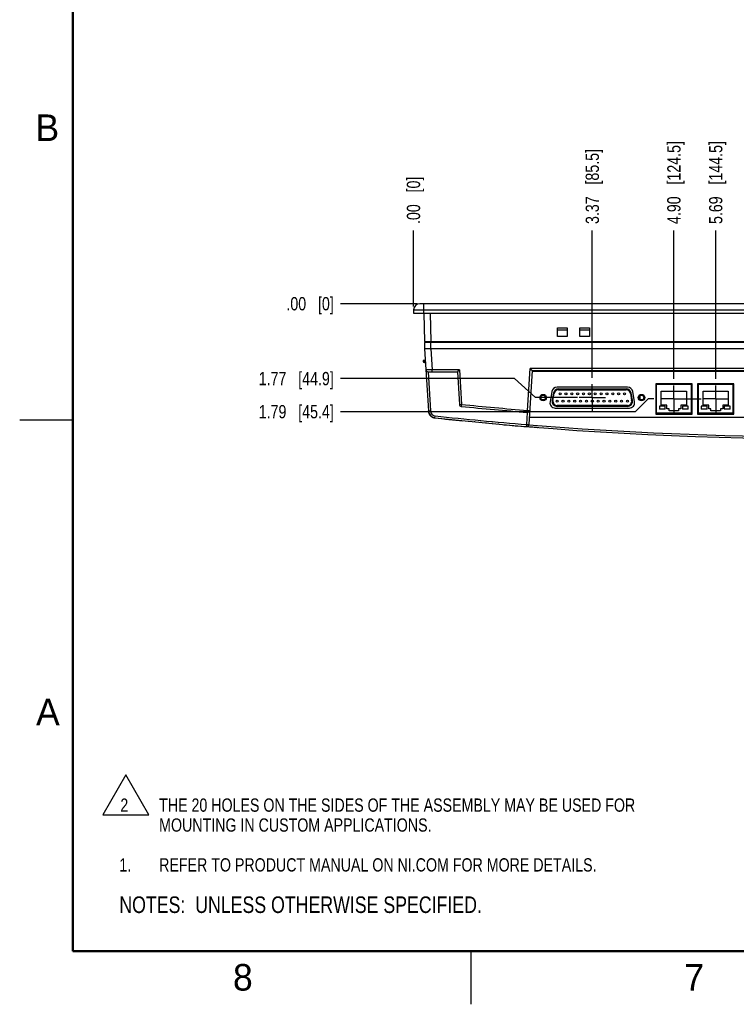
# Model space of a CAD drawing. Header units: inches. Extents: x 0 to 34, y 0 to 22.
# Tile 1 of 31: x 0 to 6.7, y 0 to 9.3. Entities that reach past the tile are written whole.
import ezdxf

# ---------------------------------------------------------------- set-up
doc = ezdxf.new("R2010")
doc.units = ezdxf.units.IN
doc.header["$LTSCALE"] = 1.87
doc.header["$MEASUREMENT"] = 0
doc.linetypes.add('CENTER', pattern=[0.6, 0.375, -0.075, 0.075, -0.075])
doc.layers.get('0').update_dxf_attribs({"linetype": 'CONTINUOUS'})
for name, color, linetype in [('DEFAULT_1', 7, 'CENTER'), ('DETAIL', 7, 'CONTINUOUS'), ('DIMENSIONS', 7, 'CONTINUOUS')]:
    doc.layers.add(name, color=color, linetype=linetype)
doc.styles.get("Standard").update_dxf_attribs({"font": 'txt', "width": 0.8})
doc.styles.add('TEXTSTYLE_2', font='txt')
doc.dimstyles.new('DIMSTYLE_1', dxfattribs={"dimtxt": 0.125, "dimasz": 0.18, "dimexe": 0.18, "dimexo": 0.0625, "dimgap": 0.09, "dimtad": 0, "dimtih": 1, "dimtoh": 1, "dimdec": 1, "dimlfac": 2, "dimzin": 4, "dimdsep": 46, "dimtxsty": 'STANDARD', "dimblk": '_FILLED', "dimblk1": '_FILLED', "dimblk2": '_FILLED', "dimcen": 0.09, "dimadec": 0, "dimazin": 0, "dimtfac": 1, "dimtdec": 1, "dimtofl": 0, "dimtmove": 0, "dimatfit": 3, "dimldrblk": '_FILLED', "dimfxl": 1, "dimtolj": 1, "dimtzin": 4, "dimarcsym": 0})

# ---------------------------------------------------------------- blocks, each defined once
blk = doc.blocks.new('*D9')
at = {"layer": 'DIMENSIONS', "color": 2, "linetype": 'CONTINUOUS'}
blk.add_line((5.3891, 5.8981), (5.3891, 7.2819), dxfattribs=at)
at = {"layer": 'DIMENSIONS', "color": 2, "linetype": 'CONTINUOUS', "insert": (5.3266, 7.3444), "char_height": 0.125, "width": 1.125, "attachment_point": 1, "rotation": 90, "line_spacing_factor": 0.9}
blk.add_mtext('3.37{\\Ftxt.shx;\\W1.000000;\\H0.125000; }[85.5]', dxfattribs=at)
blk = doc.blocks.new('_FILLED')
at = {"color": 0, "linetype": 'BYBLOCK'}
blk.add_solid([(0, 0), (-1, 0.174), (-1, -0.174)], dxfattribs=at)
blk = doc.blocks.new('*D10')
at = {"layer": 'DIMENSIONS', "color": 2, "linetype": 'CONTINUOUS'}
for p, q in [((4.6562, 5.8896), (3.0185, 5.8896)), ((4.8549, 5.7106), (4.6562, 5.8896)), ((5.2489, 5.7106), (4.8549, 5.7106))]:
    blk.add_line(p, q, dxfattribs=at)
at = {"layer": 'DIMENSIONS', "color": 2, "linetype": 'CONTINUOUS', "insert": (2.956, 5.9521), "char_height": 0.125, "width": 1.125, "attachment_point": 3, "line_spacing_factor": 0.9}
blk.add_mtext('1.77{\\Ftxt.shx;\\W1.000000;\\H0.125000; }[44.9]', dxfattribs=at)
blk = doc.blocks.new('*D11')
at = {"layer": 'DIMENSIONS', "color": 2, "linetype": 'CONTINUOUS'}
blk.add_line((3.706, 6.568), (3.706, 7.2819), dxfattribs=at)
at = {"layer": 'DIMENSIONS', "color": 2, "linetype": 'CONTINUOUS', "insert": (3.6435, 7.3444), "char_height": 0.125, "width": 0.725, "attachment_point": 1, "rotation": 90, "line_spacing_factor": 0.9}
blk.add_mtext('.00{\\Ftxt.shx;\\W1.000000;\\H0.125000; }[0]', dxfattribs=at)
blk = doc.blocks.new('*D12')
at = {"layer": 'DIMENSIONS', "color": 2, "linetype": 'CONTINUOUS'}
blk.add_line((3.7419, 6.5944), (3.0185, 6.5944), dxfattribs=at)
at = {"layer": 'DIMENSIONS', "color": 2, "linetype": 'CONTINUOUS', "insert": (2.956, 6.6569), "char_height": 0.125, "width": 0.725, "attachment_point": 3, "line_spacing_factor": 0.9}
blk.add_mtext('.00{\\Ftxt.shx;\\W1.000000;\\H0.125000; }[0]', dxfattribs=at)
blk = doc.blocks.new('*D13')
at = {"layer": 'DIMENSIONS', "color": 2, "linetype": 'CONTINUOUS'}
for p, q in [((5.9135, 5.6997), (5.7912, 5.5782)), ((5.9693, 5.6997), (5.9135, 5.6997)), ((5.7912, 5.5782), (3.0185, 5.5782))]:
    blk.add_line(p, q, dxfattribs=at)
at = {"layer": 'DIMENSIONS', "color": 2, "linetype": 'CONTINUOUS', "insert": (2.956, 5.6407), "char_height": 0.125, "width": 1.125, "attachment_point": 3, "line_spacing_factor": 0.9}
blk.add_mtext('1.79{\\Ftxt.shx;\\W1.000000;\\H0.125000; }[45.4]', dxfattribs=at)
blk = doc.blocks.new('*D14')
at = {"layer": 'DIMENSIONS', "color": 2, "linetype": 'CONTINUOUS'}
blk.add_line((6.1568, 5.8872), (6.1568, 7.2819), dxfattribs=at)
at = {"layer": 'DIMENSIONS', "color": 2, "linetype": 'CONTINUOUS', "insert": (6.0943, 7.3444), "char_height": 0.125, "width": 1.225, "attachment_point": 1, "rotation": 90, "line_spacing_factor": 0.9}
blk.add_mtext('4.90{\\Ftxt.shx;\\W1.000000;\\H0.125000; }[124.5]', dxfattribs=at)
blk = doc.blocks.new('*D15')
at = {"layer": 'DIMENSIONS', "color": 2, "linetype": 'CONTINUOUS'}
blk.add_line((6.5505, 5.8872), (6.5505, 7.2819), dxfattribs=at)
at = {"layer": 'DIMENSIONS', "color": 2, "linetype": 'CONTINUOUS', "insert": (6.488, 7.3444), "char_height": 0.125, "width": 1.225, "attachment_point": 1, "rotation": 90, "line_spacing_factor": 0.9}
blk.add_mtext('5.69{\\Ftxt.shx;\\W1.000000;\\H0.125000; }[144.5]', dxfattribs=at)
blk = doc.blocks.new('*D16')
at = {"layer": 'DIMENSIONS', "color": 2, "linetype": 'CONTINUOUS'}
blk.add_line((6.9048, 5.8557), (6.9048, 7.274), dxfattribs=at)
at = {"layer": 'DIMENSIONS', "color": 2, "linetype": 'CONTINUOUS', "insert": (6.8423, 7.3365), "char_height": 0.125, "width": 1.225, "attachment_point": 1, "rotation": 90, "line_spacing_factor": 0.9}
blk.add_mtext('6.40{\\Ftxt.shx;\\W1.000000;\\H0.125000; }[162.5]', dxfattribs=at)
blk = doc.blocks.new('*D18')
at = {"layer": 'DIMENSIONS', "color": 2, "linetype": 'CONTINUOUS'}
blk.add_line((7.2394, 5.8922), (7.2394, 7.2819), dxfattribs=at)
at = {"layer": 'DIMENSIONS', "color": 2, "linetype": 'CONTINUOUS', "insert": (7.1769, 7.3444), "char_height": 0.125, "width": 1.225, "attachment_point": 1, "rotation": 90, "line_spacing_factor": 0.9}
blk.add_mtext('7.07{\\Ftxt.shx;\\W1.000000;\\H0.125000; }[179.5]', dxfattribs=at)
blk = doc.blocks.new('*D20')
at = {"layer": 'DIMENSIONS', "color": 2, "linetype": 'CONTINUOUS'}
blk.add_line((7.7513, 5.9355), (7.7513, 7.2819), dxfattribs=at)
at = {"layer": 'DIMENSIONS', "color": 2, "linetype": 'CONTINUOUS', "insert": (7.6888, 7.3444), "char_height": 0.125, "width": 1.225, "attachment_point": 1, "rotation": 90, "line_spacing_factor": 0.9}
blk.add_mtext('8.09{\\Ftxt.shx;\\W1.000000;\\H0.125000; }[205.5]', dxfattribs=at)
blk = doc.blocks.new('*D22')
at = {"layer": 'DIMENSIONS', "color": 2, "linetype": 'CONTINUOUS'}
blk.add_line((8.4205, 5.9355), (8.4205, 7.2819), dxfattribs=at)
at = {"layer": 'DIMENSIONS', "color": 2, "linetype": 'CONTINUOUS', "insert": (8.358, 7.3444), "char_height": 0.125, "width": 1.225, "attachment_point": 1, "rotation": 90, "line_spacing_factor": 0.9}
blk.add_mtext('9.43{\\Ftxt.shx;\\W1.000000;\\H0.125000; }[239.5]', dxfattribs=at)
blk = doc.blocks.new('*D23')
at = {"layer": 'DIMENSIONS', "color": 2, "linetype": 'CONTINUOUS'}
blk.add_line((9.0898, 5.9355), (9.0898, 7.2819), dxfattribs=at)
at = {"layer": 'DIMENSIONS', "color": 2, "linetype": 'CONTINUOUS', "insert": (9.0273, 7.3444), "char_height": 0.125, "width": 1.325, "attachment_point": 1, "rotation": 90, "line_spacing_factor": 0.9}
blk.add_mtext('10.77{\\Ftxt.shx;\\W1.000000;\\H0.125000; }[273.5]', dxfattribs=at)
blk = doc.blocks.new('*D24')
at = {"layer": 'DIMENSIONS', "color": 2, "linetype": 'CONTINUOUS'}
blk.add_line((9.7591, 5.9355), (9.7591, 7.2819), dxfattribs=at)
at = {"layer": 'DIMENSIONS', "color": 2, "linetype": 'CONTINUOUS', "insert": (9.6966, 7.3444), "char_height": 0.125, "width": 1.325, "attachment_point": 1, "rotation": 90, "line_spacing_factor": 0.9}
blk.add_mtext('12.11{\\Ftxt.shx;\\W1.000000;\\H0.125000; }[307.5]', dxfattribs=at)
blk = doc.blocks.new('NOTES_HEADER_BL0', base_point=(3.1215, 0.9375))
at = {"layer": 'DETAIL', "color": 2, "linetype": 'CONTINUOUS', "width": 0.8}
blk.add_text('NOTES:  UNLESS OTHERWISE SPECIFIED.', height=0.156, dxfattribs=at).set_placement((0.9375, 0.8595))
blk = doc.blocks.new('CUSTOM_NOTE_BL1', base_point=(3.6751, 1.3124))
at = {"layer": 'DETAIL', "color": 2, "linetype": 'CONTINUOUS', "width": 0.8}
for s, p in [('1.', (0.9376, 1.2498)), ('REFER TO PRODUCT MANUAL ON NI.COM FOR MORE DETAILS.', (1.3125, 1.25))]:
    blk.add_text(s, height=0.125, dxfattribs=at).set_placement(p)
blk = doc.blocks.new('CUSTOM_NOTE_BL2', base_point=(3.8976, 1.8918))
at = {"layer": 'DETAIL', "color": 2, "linetype": 'CONTINUOUS'}
for p, q in [((0.999, 2.1586), (0.7827, 1.784)), ((1.2153, 1.784), (0.999, 2.1586)), ((0.7827, 1.784), (1.2153, 1.784))]:
    blk.add_line(p, q, dxfattribs=at)
at = {"layer": 'DETAIL', "color": 2, "linetype": 'CONTINUOUS', "width": 0.8}
for s, p in [('2', (0.9473, 1.8123)), ('THE 20 HOLES ON THE SIDES OF THE ASSEMBLY MAY BE USED FOR', (1.3125, 1.8125)), ('MOUNTING IN CUSTOM APPLICATIONS.', (1.3125, 1.625))]:
    blk.add_text(s, height=0.125, dxfattribs=at).set_placement(p)

msp = doc.modelspace()

# ---------------------------------------------------------------- linework, layer by layer
at = {"color": 6, "linetype": 'CONTINUOUS'}
for p, q in [((11.1858, 6.5944), (3.7656, 6.5944)), ((3.8044, 6.5058), (3.8044, 6.5944)), ((3.7065, 6.5364), (3.706, 6.5058)), ((3.706, 6.5058), (11.2454, 6.5058)), ((3.7065, 6.5364), (11.2448, 6.5364)), ((3.8044, 6.5058), (3.8091, 6.2381)), ((3.8635, 6.5058), (3.8682, 6.2381)), ((5.0623, 6.2854), (5.0623, 6.368)), ((5.0623, 6.368), (5.1528, 6.368)), ((5.1528, 6.3464), (5.0623, 6.3464)), ((5.1528, 6.368), (5.1528, 6.2854)), ((5.2709, 6.2854), (5.2709, 6.368)), ((5.2709, 6.368), (5.3615, 6.368)), ((5.3615, 6.3464), (5.2709, 6.3464)), ((5.3615, 6.368), (5.3615, 6.2854)), ((3.8091, 6.2381), (11.1423, 6.2381)), ((3.8093, 6.2302), (3.8109, 6.1712)), ((11.142, 6.2302), (3.8093, 6.2302)), ((3.817, 6.2383), (3.8171, 6.2302)), ((3.8683, 6.2302), (3.8683, 6.2383)), ((3.8699, 6.1712), (3.8684, 6.2302)), ((5.1528, 6.2854), (5.0623, 6.2854)), ((5.3615, 6.2854), (5.2709, 6.2854)), ((3.8109, 6.1712), (3.8468, 5.5845)), ((3.8514, 6.1708), (3.8347, 6.1706)), ((3.862, 6.1709), (3.8514, 6.1708)), ((3.8699, 6.1712), (3.8819, 5.9731)), ((11.0815, 6.1712), (3.8699, 6.1712)), ((3.8176, 6.061), (3.7979, 6.061)), ((3.7979, 6.0609), (3.7986, 6.0505)), ((3.7986, 6.0505), (3.8084, 6.0506)), ((3.7997, 6.0505), (3.7986, 6.0505)), ((3.8078, 6.061), (3.8084, 6.0506)), ((3.8084, 6.0413), (3.815, 6.0413)), ((3.8426, 5.9547), (4.1194, 5.9547)), ((3.8438, 5.9547), (3.8664, 5.5845)), ((3.8819, 5.9547), (3.8819, 5.9731)), ((4.1379, 5.9731), (3.8819, 5.9731)), ((4.1194, 5.9547), (4.1383, 5.6462)), ((4.1379, 5.9731), (4.1579, 5.6462)), ((4.7804, 5.5899), (4.8045, 5.983)), ((4.823, 5.9645), (4.7919, 5.4563)), ((10.1468, 5.983), (4.8045, 5.983)), ((4.823, 5.9645), (10.1284, 5.9645)), ((10.1283, 5.9566), (4.823, 5.9566)), ((5.9855, 5.8405), (5.9855, 5.555)), ((6.328, 5.8405), (5.9855, 5.8405)), ((6.328, 5.555), (6.328, 5.8405)), ((6.3792, 5.8405), (6.3792, 5.555)), ((6.7217, 5.8405), (6.3792, 5.8405)), ((6.7217, 5.555), (6.7217, 5.8405)), ((5.0085, 5.7683), (4.9912, 5.6699)), ((5.7211, 5.809), (5.057, 5.809)), ((5.7869, 5.6699), (5.7696, 5.7683)), ((5.8362, 5.7244), (5.8362, 5.6963)), ((4.1579, 5.6462), (4.156, 5.6278)), ((4.7723, 5.4563), (4.7791, 5.5715)), ((5.0396, 5.6121), (5.7385, 5.6121)), ((3.9081, 5.5202), (3.9102, 5.5385)), ((4.2268, 5.4866), (4.2211, 5.4871)), ((4.2825, 5.4811), (4.2768, 5.4817)), ((4.3383, 5.4758), (4.3324, 5.4763)), ((4.394, 5.4705), (4.388, 5.471)), ((10.1553, 5.5227), (4.796, 5.5227)), ((5.9855, 5.555), (6.328, 5.555)), ((6.3792, 5.555), (6.7217, 5.555)), ((4.4497, 5.4653), (4.4437, 5.4659)), ((4.5054, 5.4602), (4.4993, 5.4608)), ((4.7902, 5.4357), (4.7706, 5.4373)), ((4.8705, 5.4293), (4.7902, 5.4357))]:
    msp.add_line(p, q, dxfattribs=at)
at = {"color": 7, "linetype": 'CONTINUOUS'}
for p, q in [((5.0226, 5.7522), (5.0109, 5.6856)), ((5.0186, 5.6843), (5.0304, 5.7508)), ((5.0711, 5.7928), (5.707, 5.7928)), ((5.0711, 5.785), (5.707, 5.785)), ((5.7478, 5.7508), (5.7595, 5.6843)), ((5.7672, 5.6856), (5.7555, 5.7522)), ((6.328, 5.8326), (5.9855, 5.8326)), ((5.9914, 5.8326), (5.9914, 5.5669)), ((6.0387, 5.6397), (6.0387, 5.7716)), ((6.0387, 5.7716), (6.2749, 5.7716)), ((6.2749, 5.7716), (6.2749, 5.6397)), ((6.3221, 5.5669), (6.3221, 5.8326)), ((6.7217, 5.8326), (6.3792, 5.8326)), ((6.3851, 5.8326), (6.3851, 5.5669)), ((6.4324, 5.6397), (6.4324, 5.7716)), ((6.4324, 5.7716), (6.6686, 5.7716)), ((6.6686, 5.7716), (6.6686, 5.6397)), ((6.7158, 5.5669), (6.7158, 5.8326)), ((6.3221, 5.6751), (6.328, 5.6751)), ((6.3792, 5.6751), (6.3851, 5.6751)), ((6.7158, 5.6751), (6.7217, 5.6751)), ((4.7789, 5.5715), (4.779, 5.5732)), ((4.779, 5.5733), (4.7792, 5.575)), ((4.7792, 5.575), (4.7795, 5.5792)), ((4.7795, 5.5792), (4.7797, 5.5813)), ((4.7796, 5.5792), (4.7797, 5.5813)), ((4.7797, 5.5813), (4.7799, 5.5828)), ((4.7799, 5.583), (4.7804, 5.5899)), ((5.7188, 5.6358), (5.0593, 5.6358)), ((5.7188, 5.6279), (5.0593, 5.6279)), ((5.9914, 5.5669), (6.3221, 5.5669)), ((6.019, 5.555), (6.019, 5.5669)), ((6.0209, 5.6308), (6.0209, 5.6013)), ((6.0761, 5.6308), (6.0209, 5.6308)), ((6.0761, 5.6013), (6.0209, 5.6013)), ((6.0908, 5.6397), (6.0387, 5.6397)), ((6.0761, 5.6013), (6.0761, 5.6308)), ((6.0908, 5.6062), (6.0908, 5.6397)), ((6.1125, 5.6062), (6.0908, 5.6062)), ((6.1125, 5.5865), (6.1125, 5.6062)), ((6.2011, 5.5865), (6.1125, 5.5865)), ((6.2011, 5.6062), (6.2011, 5.5865)), ((6.2227, 5.6062), (6.2011, 5.6062)), ((6.2227, 5.6397), (6.2227, 5.6062)), ((6.2749, 5.6397), (6.2227, 5.6397)), ((6.2375, 5.6308), (6.2375, 5.6013)), ((6.2926, 5.6308), (6.2375, 5.6308)), ((6.2926, 5.6013), (6.2375, 5.6013)), ((6.2926, 5.6013), (6.2926, 5.6308)), ((6.3851, 5.5669), (6.7158, 5.5669)), ((6.4146, 5.6308), (6.4146, 5.6013)), ((6.4698, 5.6308), (6.4146, 5.6308)), ((6.4698, 5.6013), (6.4146, 5.6013)), ((6.4845, 5.6397), (6.4324, 5.6397)), ((6.4698, 5.6013), (6.4698, 5.6308)), ((6.4845, 5.6062), (6.4845, 5.6397)), ((6.5062, 5.6062), (6.4845, 5.6062)), ((6.5062, 5.5865), (6.5062, 5.6062)), ((6.5948, 5.5865), (6.5062, 5.5865)), ((6.5948, 5.6062), (6.5948, 5.5865)), ((6.6164, 5.6062), (6.5948, 5.6062)), ((6.6164, 5.6397), (6.6164, 5.6062)), ((6.6686, 5.6397), (6.6164, 5.6397)), ((6.6312, 5.6308), (6.6312, 5.6013)), ((6.6863, 5.6308), (6.6312, 5.6308)), ((6.6863, 5.6013), (6.6312, 5.6013)), ((6.6863, 5.6013), (6.6863, 5.6308)), ((4.7707, 5.4379), (4.7708, 5.4396)), ((4.7708, 5.4398), (4.771, 5.4414)), ((4.771, 5.4414), (4.7713, 5.4456)), ((4.7713, 5.4456), (4.7715, 5.4478)), ((4.7714, 5.4456), (4.7716, 5.4478)), ((4.7716, 5.4478), (4.7717, 5.4492)), ((4.7717, 5.4495), (4.7723, 5.4563))]:
    msp.add_line(p, q, dxfattribs=at)
at = {"color": 2, "linetype": 'CONTINUOUS'}
for p, q in [((0, 5.5), (0.5, 5.5)), ((4.25, 0), (4.25, 0.5))]:
    msp.add_line(p, q, dxfattribs=at)
at = {"color": 7, "linetype": 'CONTINUOUS', "const_width": 0.02}
for points in [[(0.5, 21.5), (0.5, 0.5)], [(0.5, 0.5), (33.5, 0.5)]]:
    msp.add_lwpolyline(points, dxfattribs=at)
at = {"color": 7, "linetype": 'CONTINUOUS'}
for centre, radius in [((5.0859, 5.746), 0.00984), ((5.141, 5.746), 0.00984), ((5.1961, 5.746), 0.00984), ((5.2513, 5.746), 0.00984), ((5.3064, 5.746), 0.00984), ((5.3615, 5.746), 0.00984), ((5.4166, 5.746), 0.00984), ((5.4717, 5.746), 0.00984), ((5.5268, 5.746), 0.00984), ((5.582, 5.746), 0.00984), ((5.6371, 5.746), 0.00984), ((5.6922, 5.746), 0.00984), ((4.9261, 5.7104), 0.0217), ((5.0583, 5.6771), 0.00984), ((5.1135, 5.6771), 0.00984), ((5.1686, 5.6771), 0.00984), ((5.2237, 5.6771), 0.00984), ((5.2788, 5.6771), 0.00984), ((5.3339, 5.6771), 0.00984), ((5.3891, 5.6771), 0.00984), ((5.4442, 5.6771), 0.00984), ((5.4993, 5.6771), 0.00984), ((5.5544, 5.6771), 0.00984), ((5.6095, 5.6771), 0.00984), ((5.6646, 5.6771), 0.00984), ((5.7198, 5.6771), 0.00984), ((5.852, 5.7104), 0.0217)]:
    msp.add_circle(centre, radius, dxfattribs=at)
at = {"color": 6, "linetype": 'CONTINUOUS'}
for centre in [(4.9261, 5.7106), (5.852, 5.7106)]:
    msp.add_circle(centre, 0.0305, dxfattribs=at)
for centre, radius, start, end in [((3.7656, 6.5354), 0.0591, 90, 179), ((3.854, 6.5521), 0.3813, 271.19978, 272.185), ((3.8573, 6.4598), 0.2889, 272.2257, 272.49139), ((3.8084, 6.0511), 0.00984, 183.47451, 270), ((3.8426, 5.9743), 0.0197, 183.49991, 270), ((5.057, 5.7598), 0.0492, 90, 170), ((5.7211, 5.7598), 0.0492, 10, 90), ((5.0396, 5.6613), 0.0492, 170, 270), ((5.7385, 5.6613), 0.0492, 270, 10), ((3.9155, 5.5887), 0.0689, 183.50005, 263.81305), ((3.9155, 5.5875), 0.0492, 183.49379, 263.81963), ((4.1579, 5.6474), 0.0197, 183.50001, 264.2999), ((7.4754, 38.8832), 33.4206, 264.29984, 265.37211), ((7.4754, 38.8827), 33.4017, 264.29985, 265.3721), ((4.7804, 5.5911), 0.0197, 265.37206, 356.5), ((4.7989, 5.8906), 0.3013, 266.49009, 267.83115), ((7.4754, 38.8792), 33.3162, 267.43681, 267.44698), ((7.5246, 38.8832), 33.5584, 263.81341, 276.01715), ((7.5243, 38.8799), 33.5558, 263.81338, 264.26477), ((7.5247, 38.8834), 33.5402, 263.81344, 265.29278), ((7.5245, 38.8812), 33.557, 264.92312, 265.29272), ((4.7723, 5.4575), 0.0197, 265.29281, 356.5), ((4.7907, 5.757), 0.3012, 266.49006, 267.83175), ((7.5246, 38.8817), 33.5385, 265.32619, 274.50687), ((4.8713, 5.4392), 0.00984, 265.46383, 282.406)]:
    msp.add_arc(centre, radius, start, end, dxfattribs=at)
at = {"color": 7, "linetype": 'CONTINUOUS'}
for centre, radius, start, end in [((3.8181, 6.0512), 0.00976, 205.91595, 218.15514), ((3.8179, 6.0509), 0.00938, 209.5801, 217.87479), ((3.8183, 6.0515), 0.0101, 237.68745, 250.8206), ((5.0711, 5.7436), 0.0492, 90, 170), ((5.0711, 5.7436), 0.0413, 90, 170), ((5.707, 5.7436), 0.0492, 10, 90), ((5.707, 5.7436), 0.0413, 10, 90), ((5.0593, 5.6771), 0.0492, 170, 270), ((5.0593, 5.6771), 0.0413, 170, 270), ((5.7188, 5.6771), 0.0492, 270, 10), ((5.7188, 5.6771), 0.0413, 270, 10), ((3.9155, 5.5882), 0.0689, 183.51677, 217.22707), ((4.3387, 5.6136), 0.4421, 354.75444, 354.97587), ((3.5396, 5.6839), 1.2444, 354.97489, 355.17385), ((4.8287, 5.5767), 0.0493, 172.65742, 174.62347), ((1.2107, 5.8798), 3.5815, 355.24301, 355.35698), ((3.915, 5.5873), 0.0679, 216.90197, 247.05603), ((3.9147, 5.5872), 0.0676, 223.35206, 224.48345), ((3.9156, 5.5887), 0.0695, 247.09312, 263.81132), ((4.3375, 5.4801), 0.4352, 354.66539, 354.88942), ((3.5539, 5.5502), 1.222, 354.88859, 355.09089), ((4.8205, 5.4431), 0.0492, 172.57118, 174.53427), ((1.2629, 5.7463), 3.5214, 355.16151, 355.27742)]:
    msp.add_arc(centre, radius, start, end, dxfattribs=at)
at = {"color": 6, "linetype": 'CONTINUOUS'}
for points, knots in [([(3.8347, 6.1706), (3.8314, 6.1705), (3.8257, 6.1706), (3.8177, 6.1704), (3.8142, 6.1711), (3.8109, 6.1706), (3.8109, 6.1712)], [0, 0, 0, 0, 0.417908, 0.733942, 0.930931, 1, 1, 1, 1]), ([(3.8819, 5.9731), (3.8744, 5.973), (3.8635, 5.9728), (3.8496, 5.9727), (3.8408, 5.9726), (3.8337, 5.9727), (3.8279, 5.9725), (3.8253, 5.9732), (3.823, 5.9727), (3.823, 5.9731)], [0, 0, 0, 0, 0.382442, 0.555181, 0.706571, 0.830897, 0.923276, 0.980288, 1, 1, 1, 1]), ([(4.1379, 5.9731), (4.1359, 5.971), (4.132, 5.967), (4.1273, 5.9621), (4.1239, 5.9587), (4.1219, 5.9566), (4.1204, 5.9555), (4.1197, 5.9547), (4.1194, 5.9547)], [0, 0, 0, 0, 0.334947, 0.643817, 0.777913, 0.889045, 0.966605, 1, 1, 1, 1]), ([(4.8045, 5.983), (4.8065, 5.9809), (4.8104, 5.9768), (4.8151, 5.9719), (4.8185, 5.9685), (4.8205, 5.9665), (4.822, 5.9654), (4.8227, 5.9645), (4.823, 5.9645)], [0, 0, 0, 0, 0.334947, 0.643821, 0.777909, 0.889035, 0.966597, 1, 1, 1, 1]), ([(3.8664, 5.5845), (3.8639, 5.5843), (3.8594, 5.5841), (3.8529, 5.5838), (3.8498, 5.5843), (3.8468, 5.5839), (3.8468, 5.5845)], [0, 0, 0, 0, 0.381126, 0.704159, 0.920761, 1, 1, 1, 1]), ([(4.1383, 5.6462), (4.1383, 5.6456), (4.1413, 5.646), (4.1444, 5.6455), (4.1509, 5.6459), (4.1554, 5.646), (4.1579, 5.6462)], [0, 0, 0, 0, 0.079313, 0.295727, 0.618736, 1, 1, 1, 1]), ([(4.7875, 5.5896), (4.7892, 5.5895), (4.7922, 5.5894), (4.7963, 5.5893), (4.7983, 5.5896), (4.8001, 5.5896), (4.8001, 5.5899)], [0, 0, 0, 0, 0.40363, 0.721188, 0.92515, 1, 1, 1, 1]), ([(4.7793, 5.456), (4.781, 5.4559), (4.784, 5.4559), (4.7882, 5.4558), (4.7902, 5.4561), (4.7919, 5.456), (4.7919, 5.4563)], [0, 0, 0, 0, 0.403641, 0.721196, 0.925152, 1, 1, 1, 1])]:
    msp.add_open_spline(points, degree=3, knots=knots, dxfattribs=at)
at = {"color": 7, "linetype": 'CONTINUOUS'}
for points in [[(3.8084, 6.0506), (3.8085, 6.0491), (3.809, 6.0476), (3.8097, 6.0463)], [(3.8094, 6.047), (3.8088, 6.0481), (3.8085, 6.0493), (3.8084, 6.0506)], [(3.8105, 6.0452), (3.8113, 6.0441), (3.8125, 6.0431), (3.8137, 6.0425)], [(3.813, 6.0429), (3.812, 6.0435), (3.8112, 6.0443), (3.8105, 6.0452)], [(3.815, 6.0419), (3.8162, 6.0415), (3.8175, 6.0413), (3.8188, 6.0413)], [(3.8186, 6.0413), (3.8174, 6.0413), (3.8161, 6.0414), (3.8152, 6.0421)], [(3.8886, 5.5247), (3.8948, 5.5221), (3.9014, 5.5204), (3.9081, 5.5197)]]:
    msp.add_open_spline(points, degree=3, dxfattribs=at)
for points, knots in [([(4.7789, 5.5715), (4.779, 5.5715), (4.7789, 5.5725), (4.779, 5.5729), (4.779, 5.5733)], [0, 0, 0, 0, 0.256814, 1, 1, 1, 1]), ([(4.7707, 5.4379), (4.7708, 5.4379), (4.7707, 5.4389), (4.7708, 5.4393), (4.7708, 5.4398)], [0, 0, 0, 0, 0.256824, 1, 1, 1, 1])]:
    msp.add_open_spline(points, degree=3, knots=knots, dxfattribs=at)
at = {"layer": 'DEFAULT_1', "color": 7, "linetype": 'CENTER'}
for p, q in [((5.3891, 5.7106), (5.3891, 5.8356)), ((6.1568, 5.6997), (6.1568, 5.8247)), ((6.5505, 5.6997), (6.5505, 5.8247)), ((5.3891, 5.7106), (5.2641, 5.7106)), ((5.3891, 5.7106), (5.3891, 5.5856)), ((5.3891, 5.7106), (5.5141, 5.7106)), ((6.1568, 5.6997), (6.0318, 5.6997)), ((6.1568, 5.6997), (6.1568, 5.5747)), ((6.1568, 5.6997), (6.4152, 5.6997)), ((6.5505, 5.6997), (6.4255, 5.6997)), ((6.5505, 5.6997), (6.5505, 5.5747)), ((6.5505, 5.6997), (6.6755, 5.6997))]:
    msp.add_line(p, q, dxfattribs=at)

# ---------------------------------------------------------------- block references
at = {"layer": 'DETAIL', "color": 2, "linetype": 'CONTINUOUS'}
for name, p in [('CUSTOM_NOTE_BL2', (3.8976, 1.8918)), ('CUSTOM_NOTE_BL1', (3.6751, 1.3124)), ('NOTES_HEADER_BL0', (3.1215, 0.9375))]:
    msp.add_blockref(name, p, dxfattribs=at)

# ---------------------------------------------------------------- texts
at = {"color": 2, "linetype": 'CONTINUOUS', "char_height": 0.25, "width": 0.25, "attachment_point": 1, "line_spacing_factor": 0.9, "style": 'TEXTSTYLE_2'}
for s, insert in [('B', (0.1484, 8.3757)), ('A', (0.1541, 2.8761)), ('8', (2.0074, 0.3791)), ('7', (6.2553, 0.3787))]:
    msp.add_mtext(s, dxfattribs=dict(at, insert=insert))

# ---------------------------------------------------------------- dimensions: what is measured, and where the dimension line sits
at = {"layer": 'DIMENSIONS', "color": 2, "linetype": 'CONTINUOUS'}
for feature_location, offset, dtype, origin, picture, middle in [((9.0898, 5.9355), (0, 1.3465), 1, (3.706, 5.873), '*D23', (9.0898, 8.0069)), ((9.7591, 5.9355), (0, 1.3465), 1, (3.706, 5.873), '*D24', (9.7591, 8.0069)), ((6.1568, 5.8872), (0, 1.3947), 1, (3.706, 5.8247), '*D14', (6.1568, 7.9569)), ((6.5505, 5.8872), (0, 1.3947), 1, (3.706, 5.8247), '*D15', (6.5505, 7.9569)), ((7.2394, 5.8922), (0, 1.3898), 1, (3.706, 5.8297), '*D18', (7.2394, 7.9569)), ((7.7513, 5.9355), (0, 1.3465), 1, (3.706, 5.873), '*D20', (7.7513, 7.9569)), ((8.4205, 5.9355), (0, 1.3465), 1, (3.706, 5.873), '*D22', (8.4205, 7.9569)), ((6.9048, 5.8557), (0, 1.4182), 1, (3.706, 5.7932), '*D16', (6.9048, 7.949)), ((5.3891, 5.8981), (0, 1.3839), 1, (3.706, 5.8356), '*D9', (5.3891, 7.9069)), ((3.7059829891, 6.5680061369), (0, 0.7139103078), 1, (3.7059829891, 5.8355601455), '*D11', (3.7059829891, 7.7069164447)), ((5.2489, 5.7106), (-2.2304, 0.1791), 0, (3.8044, 6.5944), '*D10', (2.1435, 5.8896)), ((5.9693, 5.6997), (-2.9508, -0.1215), 0, (6.0318, 6.5944), '*D13', (2.1435, 5.5782)), ((3.741908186, 6.5944164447), (-0.7234251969, 0), 0, (3.804408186, 6.5944164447), '*D12', (2.3934829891, 6.5944164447))]:
    dim = msp.add_ordinate_dim(feature_location=feature_location, offset=offset, dtype=dtype, origin=origin, dimstyle='DIMSTYLE_1', dxfattribs=at)
    dim.commit()
    dim.dimension.update_dxf_attribs({"geometry": picture, "text_midpoint": middle})

doc.saveas('drawing.dxf')
